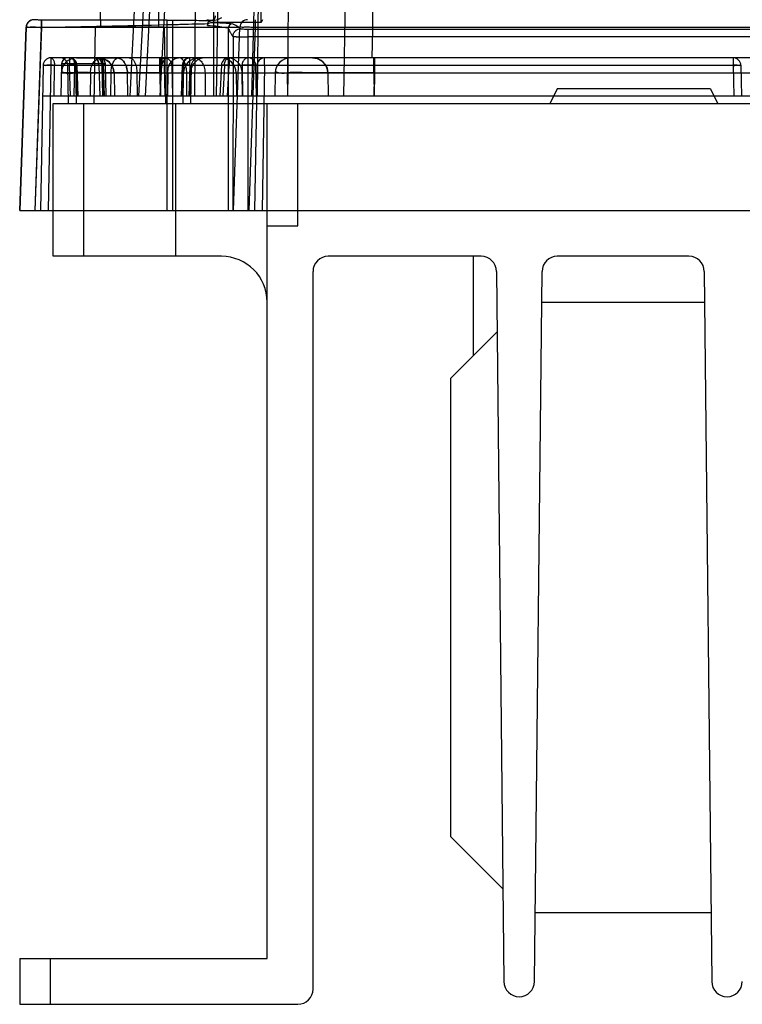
# Model space of a CAD drawing. Header units: millimetres. Extents: x 30 to 245, y 94 to 287.
# Tile 1 of 16: x 30 to 77, y 94 to 159. Entities that reach past the tile are written whole.
import ezdxf

# ---------------------------------------------------------------- set-up
doc = ezdxf.new("R2010")
doc.units = ezdxf.units.MM
doc.header["$LTSCALE"] = 24.94576
doc.layers.get('0').update_dxf_attribs({"linetype": 'CONTINUOUS'})

msp = doc.modelspace()

# ---------------------------------------------------------------- linework, layer by layer
at = {"color": 7, "linetype": 'Continuous'}
for p, q in [((42.368, 153.743), (42.368, 256.243)), ((45.479, 158.565), (45.479, 254.243)), ((42.084, 253.269), (36.868, 153.743)), ((42.67, 253.256), (37.455, 153.743)), ((44.368, 253.256), (42.525, 153.743)), ((52.474, 245.743), (50.868, 153.743)), ((45.243, 153.743), (45.907, 243.743)), ((47.213, 153.743), (47.854, 243.743)), ((44.868, 153.743), (47.107, 239.243)), ((41.413, 221.35), (37.87, 153.743)), ((41.413, 221.35), (41.118, 153.743)), ((38.869, 153.743), (42.368, 220.509)), ((30.588, 158.743), (30.594, 158.736)), ((31.087, 158.743), (31.087, 158.26)), ((34.968, 158.243), (34.951, 159.243)), ((38.768, 158.243), (38.786, 159.243)), ((39.668, 158.743), (39.668, 146.243)), ((42.362, 158.681), (42.24, 158.681)), ((45.087, 158.743), (45.087, 158.26)), ((45.568, 158.743), (45.479, 158.565)), ((29.668, 146.243), (30.088, 158.26)), ((30.096, 158.256), (29.684, 146.243)), ((30.088, 158.26), (30.096, 158.256)), ((31.087, 158.26), (30.668, 146.243)), ((30.684, 146.243), (31.096, 158.241)), ((31.087, 158.26), (44.088, 158.26)), ((34.618, 158.243), (34.531, 153.243)), ((39.118, 158.243), (34.618, 158.243)), ((39.118, 158.243), (39.206, 153.243)), ((39.317, 146.243), (39.317, 158.417)), ((41.962, 158.486), (41.962, 158.369)), ((45.479, 158.565), (42.257, 158.565)), ((43.314, 158.165), (43.314, 146.243)), ((43.668, 146.243), (44.088, 158.26)), ((44.633, 157.62), (44.633, 158.128)), ((44.633, 158.128), (105.919, 158.128)), ((45.087, 158.26), (44.668, 146.243)), ((45.087, 158.26), (229.249, 158.26)), ((43.634, 157.645), (43.627, 146.243)), ((44.626, 146.243), (44.633, 157.62)), ((105.919, 157.62), (44.633, 157.62)), ((31.703, 156.243), (31.703, 155.751)), ((242.633, 156.243), (31.703, 156.243)), ((33.395, 156.243), (36.144, 156.243)), ((35.074, 156.191), (34.877, 156.243)), ((36.165, 156.243), (35.609, 156.243)), ((38.841, 155.26), (38.841, 156.243)), ((38.894, 156.243), (38.894, 155.26)), ((39.133, 156.243), (39.133, 155.751)), ((40.807, 155.751), (40.807, 156.243)), ((44.211, 156.243), (43.248, 156.243)), ((46.083, 156.243), (45.064, 156.243)), ((45.703, 155.751), (45.703, 156.243)), ((47.19, 156.243), (47.19, 155.26)), ((47.243, 155.26), (47.243, 156.243)), ((52.841, 155.26), (52.841, 156.243)), ((52.868, 153.743), (52.912, 156.243)), ((52.894, 156.243), (52.894, 155.26)), ((76.377, 156.243), (76.377, 155.751)), ((31.203, 155.751), (31.037, 146.243)), ((31.703, 155.751), (31.537, 146.243)), ((76.377, 155.751), (31.703, 155.751)), ((31.918, 153.743), (31.953, 155.751)), ((32.405, 155.85), (32.368, 153.743)), ((32.868, 153.243), (32.825, 155.751)), ((32.99, 153.743), (32.929, 155.751)), ((33.259, 155.85), (33.222, 153.743)), ((35.131, 155.85), (33.259, 155.85)), ((33.377, 153.243), (33.332, 155.85)), ((33.42, 153.743), (33.363, 155.751)), ((33.49, 153.743), (33.429, 155.758)), ((34.84, 155.751), (35.089, 155.76)), ((34.84, 155.751), (34.905, 153.743)), ((34.84, 155.751), (34.91, 153.743)), ((35.036, 155.85), (35.091, 153.743)), ((35.16, 153.743), (35.089, 155.76)), ((35.131, 155.85), (35.19, 153.743)), ((35.337, 153.743), (35.277, 155.854)), ((35.645, 155.839), (35.789, 155.565)), ((38.913, 153.743), (38.884, 155.751)), ((39.133, 155.751), (39.168, 153.743)), ((39.633, 155.751), (39.668, 153.743)), ((40.307, 155.758), (40.246, 153.743)), ((40.374, 155.751), (40.316, 153.743)), ((40.807, 155.751), (40.746, 153.743)), ((40.868, 153.243), (40.912, 155.751)), ((42.872, 155.768), (42.768, 153.743)), ((43.065, 155.751), (42.968, 153.743)), ((43.268, 153.743), (43.372, 155.751)), ((44.222, 155.751), (44.252, 153.743)), ((45.203, 155.751), (45.037, 146.243)), ((45.168, 153.743), (45.133, 155.751)), ((45.703, 155.751), (45.537, 146.243)), ((76.377, 155.751), (76.412, 153.743)), ((76.877, 155.751), (76.912, 153.743)), ((34.298, 155.26), (34.272, 153.743)), ((34.298, 155.26), (240.038, 155.26)), ((35.644, 155.26), (35.618, 153.743)), ((35.842, 155.26), (35.868, 153.743)), ((36.747, 153.743), (36.72, 155.26)), ((37.342, 155.26), (37.368, 153.743)), ((38.841, 155.26), (38.868, 153.743)), ((38.894, 155.26), (38.867, 153.743)), ((38.886, 155.26), (38.873, 153.743)), ((39.362, 155.26), (39.342, 153.743)), ((39.362, 155.26), (39.343, 153.743)), ((40.36, 153.243), (40.395, 155.26)), ((40.618, 153.743), (40.605, 155.26)), ((40.818, 153.743), (40.842, 155.26)), ((41.799, 155.26), (41.818, 153.743)), ((43.842, 155.26), (43.868, 153.743)), ((44.257, 153.743), (44.234, 155.26)), ((46.395, 155.26), (46.368, 153.743)), ((47.212, 153.743), (47.19, 155.26)), ((47.221, 153.743), (47.243, 155.26)), ((49.842, 155.26), (49.868, 153.743)), ((52.841, 155.26), (52.868, 153.743)), ((52.894, 155.26), (52.867, 153.743)), ((64.868, 154.243), (64.368, 153.243)), ((64.868, 154.243), (74.868, 154.243)), ((74.868, 154.243), (75.368, 153.243)), ((243.168, 153.743), (31.168, 153.743)), ((31.868, 143.243), (31.868, 153.243)), ((31.868, 153.243), (242.468, 153.243)), ((33.868, 143.243), (33.868, 153.243)), ((39.868, 153.243), (39.868, 143.243)), ((45.868, 97.243), (45.868, 153.243)), ((47.868, 145.243), (47.868, 153.243)), ((29.668, 146.243), (244.668, 146.243)), ((45.868, 145.243), (47.868, 145.243)), ((42.868, 143.243), (31.868, 143.243)), ((59.879, 143.243), (49.868, 143.243)), ((59.368, 136.743), (59.368, 143.243)), ((73.479, 143.243), (64.858, 143.243)), ((48.868, 95.243), (48.868, 142.243)), ((60.879, 142.253), (61.368, 95.732)), ((63.368, 95.732), (63.858, 142.253)), ((74.479, 142.253), (74.968, 95.732)), ((63.837, 140.243), (74.5, 140.243)), ((60.92, 138.295), (57.868, 135.243)), ((57.868, 135.243), (57.868, 105.243)), ((57.868, 105.243), (61.304, 101.807)), ((74.921, 100.243), (63.416, 100.243)), ((29.668, 97.243), (29.668, 94.243)), ((29.668, 97.243), (45.868, 97.243)), ((31.668, 97.243), (31.668, 94.243)), ((29.668, 94.243), (47.868, 94.243))]:
    msp.add_line(p, q, dxfattribs=at)
for points in [[(32.805, 156.243), (32.607, 156.19), (32.461, 156.047), (32.405, 155.85)], [(32.805, 156.243), (32.607, 156.19), (32.461, 156.047)], [(34.842, 156.243), (35.148, 156.195), (35.424, 156.056), (35.645, 155.839), (35.789, 155.565), (35.842, 155.26)], [(35.277, 155.854), (35.22, 156.049), (35.074, 156.191), (34.878, 156.243)], [(48.842, 156.243), (49.148, 156.195), (49.424, 156.056), (49.645, 155.839), (49.789, 155.565), (49.842, 155.26)]]:
    msp.add_lwpolyline(points, dxfattribs=at)
for centre, radius, start, end in [((30.587, 158.243), 0.5, 89.97555, 177.99903), ((30.594, 158.238), 0.498, 90.04515, 178.00192), ((44.587, 158.243), 0.5, 89.97555, 177.99903), ((43.615, 158.164), 0.301, 90.17334, 179.81997), ((31.703, 155.743), 0.5, 89.99833, 180), ((32.325, 155.743), 0.5, 1, 90), ((33.395, 155.243), 1, 90.00681, 178.99779), ((32.805, 155.843), 0.4, 90, 179), ((32.929, 155.743), 0.5, 1.74053, 89.99998), ((32.932, 155.843), 0.4, 1, 89.99363), ((34.59, 155.743), 0.5, 2.00698, 90.0105), ((34.842, 155.243), 1, 1, 90), ((39.133, 155.743), 0.5, 1, 89.97566), ((40.807, 155.743), 0.5, 90.07544, 178.25947), ((41.395, 155.243), 1, 90.00333, 179), ((41.412, 155.743), 0.5, 90, 179), ((42.842, 155.243), 1, 1, 90), ((43.372, 155.743), 0.5, 90.00002, 177.08605), ((44.633, 155.743), 0.5, 1.00001, 90.00031), ((45.703, 155.743), 0.5, 90, 179), ((47.395, 155.243), 1, 89.99907, 179.00001), ((48.842, 155.243), 1, 1, 90.00002), ((76.377, 155.743), 0.5, 0, 90.00215), ((31.443, 140.649), 15.111, 88.06403, 89.06936), ((42.868, 140.243), 3, 0, 90), ((49.868, 142.243), 1, 90, 180), ((59.879, 142.243), 1, 0.60302, 90), ((64.858, 142.243), 1, 90, 179.39698), ((73.479, 142.243), 1, 0.60302, 90), ((62.368, 95.743), 1, 180.60302, 359.39698), ((75.968, 95.743), 1, 180.60302, 359.39698), ((47.868, 95.243), 1, 270, 360)]:
    msp.add_arc(centre, radius, start, end, dxfattribs=at)
for points, knots in [([(52.742, 156.243), (52.916, 166.187), (53.265, 186.076), (53.785, 215.909), (54.133, 235.798), (54.307, 245.743)], [0, 0, 0, 0, 0.333326, 0.66666, 1, 1, 1, 1]), ([(31.096, 158.722), (31.013, 158.722), (30.864, 158.714), (30.711, 158.744), (30.609, 158.718), (30.594, 158.736)], [0, 0, 0, 0, 0.496232, 0.857498, 1, 1, 1, 1]), ([(31.096, 158.241), (31.094, 158.318), (31.085, 158.457), (31.105, 158.609), (31.081, 158.703), (31.096, 158.722)], [0, 0, 0, 0, 0.476747, 0.851597, 1, 1, 1, 1]), ([(39.317, 158.717), (38.42, 158.718), (36.611, 158.719), (33.871, 158.721), (32.027, 158.722), (31.096, 158.722)], [0, 0, 0, 0, 0.327172, 0.66035, 1, 1, 1, 1]), ([(39.317, 158.417), (39.316, 158.435), (39.315, 158.471), (39.314, 158.525), (39.313, 158.577), (39.313, 158.617), (39.313, 158.646), (39.313, 158.664), (39.314, 158.68), (39.314, 158.693), (39.315, 158.703), (39.315, 158.709), (39.316, 158.713), (39.316, 158.715), (39.316, 158.716), (39.316, 158.717), (39.317, 158.717)], [0, 0, 0, 0, 0.179023, 0.361752, 0.538045, 0.696367, 0.765223, 0.826015, 0.87814, 0.921, 0.954182, 0.978017, 0.986598, 0.99305, 0.997466, 1, 1, 1, 1]), ([(39.317, 158.717), (39.676, 158.717), (40.367, 158.714), (41.341, 158.702), (41.956, 158.689), (42.24, 158.681)], [0, 0, 0, 0, 0.368898, 0.708917, 1, 1, 1, 1]), ([(41.921, 158.743), (41.945, 158.737), (42, 158.724), (42.088, 158.71), (42.15, 158.698), (42.182, 158.692)], [0, 0, 0, 0, 0.283033, 0.634694, 1, 1, 1, 1]), ([(41.962, 158.486), (41.962, 158.523), (42, 158.601), (42.109, 158.666), (42.195, 158.681), (42.24, 158.681)], [0, 0, 0, 0, 0.305635, 0.6335, 1, 1, 1, 1]), ([(42.182, 158.692), (42.219, 158.692), (42.277, 158.703), (42.347, 158.74), (42.395, 158.778), (42.434, 158.826), (42.471, 158.895), (42.482, 158.953), (42.483, 158.99)], [0, 0, 0, 0, 0.238683, 0.367848, 0.499828, 0.631836, 0.761079, 1, 1, 1, 1]), ([(42.362, 158.681), (42.334, 158.682), (42.285, 158.684), (42.225, 158.687), (42.193, 158.69), (42.182, 158.692)], [0, 0, 0, 0, 0.469664, 0.806618, 1, 1, 1, 1]), ([(42.882, 158.875), (42.824, 158.844), (42.714, 158.779), (42.543, 158.702), (42.422, 158.681), (42.362, 158.681)], [0, 0, 0, 0, 0.352739, 0.682607, 1, 1, 1, 1]), ([(30.088, 158.26), (30.089, 158.286), (30.244, 158.238), (30.398, 158.284), (30.732, 158.259), (30.96, 158.262), (31.087, 158.26)], [0, 0, 0, 0, 0.076594, 0.293499, 0.617716, 1, 1, 1, 1]), ([(30.096, 158.256), (30.124, 158.248), (30.228, 158.257), (30.434, 158.244), (30.74, 158.245), (30.971, 158.242), (31.096, 158.241)], [0, 0, 0, 0, 0.085864, 0.304816, 0.625041, 1, 1, 1, 1]), ([(39.317, 158.417), (39.635, 158.427), (40.252, 158.445), (41.134, 158.466), (41.698, 158.48), (41.962, 158.486)], [0, 0, 0, 0, 0.360799, 0.699836, 1, 1, 1, 1]), ([(41.962, 158.37), (41.962, 158.408), (42.003, 158.489), (42.12, 158.549), (42.21, 158.565), (42.257, 158.565)], [0, 0, 0, 0, 0.300899, 0.630121, 1, 1, 1, 1]), ([(41.962, 158.369), (42.198, 158.353), (42.606, 158.332), (43.015, 158.247), (43.285, 158.224), (43.314, 158.165)], [0, 0, 0, 0, 0.515954, 0.855923, 1, 1, 1, 1]), ([(42.257, 158.565), (42.488, 158.557), (42.875, 158.548), (43.32, 158.503), (43.553, 158.496), (43.614, 158.465)], [0, 0, 0, 0, 0.507483, 0.847528, 1, 1, 1, 1]), ([(43.314, 158.165), (43.352, 158.094), (43.405, 157.992), (43.479, 157.861), (43.53, 157.777), (43.581, 157.705), (43.616, 157.663), (43.634, 157.645)], [0, 0, 0, 0, 0.390613, 0.567755, 0.733579, 0.875153, 1, 1, 1, 1]), ([(44.134, 158.145), (44.116, 158.163), (44.074, 158.198), (44.002, 158.249), (43.918, 158.3), (43.787, 158.374), (43.685, 158.427), (43.614, 158.465)], [0, 0, 0, 0, 0.124852, 0.266347, 0.432084, 0.609191, 1, 1, 1, 1]), ([(43.634, 157.645), (43.634, 157.708), (43.653, 157.808), (43.708, 157.91), (43.748, 157.964), (43.779, 157.998), (43.811, 158.028), (43.859, 158.064), (43.929, 158.105), (44.026, 158.137), (44.097, 158.145), (44.134, 158.145)], [0, 0, 0, 0, 0.243216, 0.377943, 0.439763, 0.499405, 0.553346, 0.60898, 0.729534, 0.860673, 1, 1, 1, 1]), ([(44.088, 158.26), (44.089, 158.286), (44.244, 158.238), (44.398, 158.284), (44.732, 158.259), (44.96, 158.262), (45.087, 158.26)], [0, 0, 0, 0, 0.076594, 0.293499, 0.617716, 1, 1, 1, 1]), ([(44.134, 158.145), (44.151, 158.128), (44.251, 158.148), (44.405, 158.122), (44.552, 158.128), (44.633, 158.128)], [0, 0, 0, 0, 0.145585, 0.511796, 1, 1, 1, 1]), ([(43.634, 157.645), (43.635, 157.645), (43.637, 157.644), (43.643, 157.643), (43.65, 157.641), (43.66, 157.64), (43.672, 157.639), (43.692, 157.637), (43.723, 157.635), (43.766, 157.633), (43.817, 157.631), (43.875, 157.629), (43.941, 157.627), (44.013, 157.626), (44.119, 157.624), (44.263, 157.622), (44.445, 157.62), (44.57, 157.62), (44.633, 157.62)], [0, 0, 0, 0, 0.003106, 0.008398, 0.01592, 0.02567, 0.037634, 0.051791, 0.0866, 0.129866, 0.181128, 0.23987, 0.305573, 0.377685, 0.45552, 0.625489, 0.809422, 1, 1, 1, 1]), ([(31.703, 156.243), (31.749, 156.243), (31.853, 156.173), (31.931, 155.99), (31.953, 155.838), (31.953, 155.751)], [0, 0, 0, 0, 0.232153, 0.560892, 1, 1, 1, 1]), ([(32.929, 156.243), (32.95, 156.243), (32.902, 156.116), (32.945, 155.996), (32.929, 155.837), (32.929, 155.751)], [0, 0, 0, 0, 0.128662, 0.478109, 1, 1, 1, 1]), ([(33.233, 156.099), (33.207, 156.13), (33.146, 156.183), (33.04, 156.232), (32.965, 156.243), (32.929, 156.243)], [0, 0, 0, 0, 0.350491, 0.689254, 1, 1, 1, 1]), ([(33.258, 155.85), (33.258, 155.874), (33.254, 155.923), (33.239, 155.996), (33.213, 156.065), (33.177, 156.128), (33.132, 156.179), (33.082, 156.216), (33.029, 156.238), (32.993, 156.243), (32.976, 156.243)], [0, 0, 0, 0, 0.13572, 0.276472, 0.417725, 0.55412, 0.681442, 0.797938, 0.903357, 1, 1, 1, 1]), ([(33.258, 155.85), (33.258, 155.874), (33.254, 155.923), (33.239, 155.996), (33.213, 156.065), (33.177, 156.128), (33.132, 156.179), (33.082, 156.216), (33.029, 156.238), (32.993, 156.243), (32.976, 156.243)], [0, 0, 0, 0, 0.135724, 0.27648, 0.417736, 0.554133, 0.681454, 0.797947, 0.903362, 1, 1, 1, 1]), ([(33.363, 155.751), (33.362, 155.794), (33.351, 155.88), (33.307, 155.999), (33.26, 156.069), (33.233, 156.099)], [0, 0, 0, 0, 0.340309, 0.675025, 1, 1, 1, 1]), ([(34.298, 155.26), (34.3, 155.386), (34.335, 155.627), (34.48, 155.947), (34.707, 156.18), (34.91, 156.243), (35.005, 156.243)], [0, 0, 0, 0, 0.284026, 0.545419, 0.783798, 1, 1, 1, 1]), ([(34.59, 156.243), (34.602, 156.243), (34.628, 156.238), (34.666, 156.22), (34.688, 156.202), (34.699, 156.192)], [0, 0, 0, 0, 0.304665, 0.632416, 1, 1, 1, 1]), ([(34.765, 156.099), (34.75, 156.128), (34.719, 156.177), (34.658, 156.23), (34.611, 156.243), (34.59, 156.243)], [0, 0, 0, 0, 0.40228, 0.733574, 1, 1, 1, 1]), ([(34.699, 156.192), (34.731, 156.163), (34.784, 156.08), (34.825, 155.928), (34.838, 155.813), (34.84, 155.751)], [0, 0, 0, 0, 0.271048, 0.606385, 1, 1, 1, 1]), ([(34.84, 155.751), (34.839, 155.794), (34.833, 155.877), (34.809, 155.995), (34.781, 156.067), (34.765, 156.099)], [0, 0, 0, 0, 0.357027, 0.695452, 1, 1, 1, 1]), ([(35.036, 155.85), (35.036, 155.874), (35.033, 155.923), (35.022, 155.995), (35.003, 156.064), (34.977, 156.127), (34.945, 156.178), (34.908, 156.215), (34.869, 156.238), (34.842, 156.243), (34.829, 156.243)], [0, 0, 0, 0, 0.149951, 0.30408, 0.455745, 0.59746, 0.723147, 0.830716, 0.921133, 1, 1, 1, 1]), ([(35.131, 155.85), (35.131, 155.874), (35.127, 155.923), (35.112, 155.996), (35.085, 156.065), (35.049, 156.128), (35.005, 156.179), (34.954, 156.216), (34.901, 156.238), (34.865, 156.243), (34.848, 156.243)], [0, 0, 0, 0, 0.135722, 0.276475, 0.41773, 0.554126, 0.681448, 0.797942, 0.90336, 1, 1, 1, 1]), ([(35.131, 155.85), (35.131, 155.874), (35.127, 155.923), (35.112, 155.996), (35.085, 156.065), (35.049, 156.128), (35.005, 156.179), (34.954, 156.216), (34.901, 156.238), (34.865, 156.243), (34.848, 156.243)], [0, 0, 0, 0, 0.135723, 0.276479, 0.417735, 0.554131, 0.681453, 0.797946, 0.903362, 1, 1, 1, 1]), ([(35.644, 155.26), (35.645, 155.385), (35.669, 155.62), (35.768, 155.932), (35.916, 156.166), (36.074, 156.243), (36.144, 156.243)], [0, 0, 0, 0, 0.31555, 0.593886, 0.822875, 1, 1, 1, 1]), ([(36.72, 155.26), (36.72, 155.32), (36.71, 155.443), (36.672, 155.625), (36.606, 155.8), (36.516, 155.956), (36.421, 156.065), (36.337, 156.134), (36.254, 156.187), (36.146, 156.231), (36.056, 156.243), (36.013, 156.243)], [0, 0, 0, 0, 0.135672, 0.276393, 0.417595, 0.553997, 0.681437, 0.74115, 0.797997, 0.903381, 1, 1, 1, 1]), ([(36.013, 156.243), (36.056, 156.243), (36.146, 156.231), (36.254, 156.187), (36.337, 156.134), (36.421, 156.065), (36.516, 155.956), (36.606, 155.8), (36.672, 155.625), (36.71, 155.443), (36.72, 155.32), (36.72, 155.26)], [0, 0, 0, 0, 0.096619, 0.202003, 0.25885, 0.318563, 0.446003, 0.582405, 0.723607, 0.864328, 1, 1, 1, 1]), ([(36.842, 156.243), (36.857, 156.243), (36.887, 156.24), (36.951, 156.222), (37.014, 156.185), (37.071, 156.133), (37.115, 156.082), (37.156, 156.023), (37.194, 155.955), (37.228, 155.88), (37.269, 155.77), (37.308, 155.623), (37.334, 155.442), (37.341, 155.32), (37.342, 155.26)], [0, 0, 0, 0, 0.037517, 0.077196, 0.165963, 0.216888, 0.272632, 0.333243, 0.39847, 0.467878, 0.540767, 0.693404, 0.848768, 1, 1, 1, 1]), ([(38.884, 155.751), (38.884, 155.794), (38.89, 155.877), (38.915, 155.995), (38.942, 156.067), (38.959, 156.099)], [0, 0, 0, 0, 0.357083, 0.695525, 1, 1, 1, 1]), ([(39.386, 156.243), (39.318, 156.243), (39.163, 156.17), (39.012, 155.94), (38.911, 155.626), (38.887, 155.387), (38.886, 155.26)], [0, 0, 0, 0, 0.171529, 0.396239, 0.680059, 1, 1, 1, 1]), ([(38.959, 156.099), (38.973, 156.128), (39.004, 156.177), (39.065, 156.23), (39.113, 156.243), (39.134, 156.243)], [0, 0, 0, 0, 0.402257, 0.733228, 1, 1, 1, 1]), ([(39.362, 155.26), (39.363, 155.387), (39.399, 155.634), (39.548, 155.955), (39.777, 156.183), (39.976, 156.243), (40.069, 156.243)], [0, 0, 0, 0, 0.288064, 0.555137, 0.790224, 1, 1, 1, 1]), ([(40.605, 155.26), (40.604, 155.387), (40.58, 155.626), (40.479, 155.94), (40.328, 156.17), (40.173, 156.243), (40.105, 156.243)], [0, 0, 0, 0, 0.319941, 0.603761, 0.828471, 1, 1, 1, 1]), ([(40.617, 156.192), (40.57, 156.166), (40.482, 156.091), (40.398, 155.934), (40.376, 155.814), (40.374, 155.751)], [0, 0, 0, 0, 0.311131, 0.641436, 1, 1, 1, 1]), ([(40.807, 156.243), (40.785, 156.243), (40.741, 156.239), (40.677, 156.221), (40.637, 156.203), (40.617, 156.192)], [0, 0, 0, 0, 0.329184, 0.661721, 1, 1, 1, 1]), ([(41.827, 156.243), (41.702, 156.243), (41.45, 156.193), (41.127, 155.981), (40.902, 155.656), (40.845, 155.392), (40.842, 155.26)], [0, 0, 0, 0, 0.244675, 0.487887, 0.740843, 1, 1, 1, 1]), ([(41.092, 156.243), (41.185, 156.243), (41.384, 156.183), (41.613, 155.955), (41.762, 155.634), (41.798, 155.387), (41.799, 155.26)], [0, 0, 0, 0, 0.209776, 0.444863, 0.711936, 1, 1, 1, 1]), ([(43.065, 155.751), (43.065, 155.794), (43.073, 155.878), (43.103, 155.996), (43.138, 156.067), (43.157, 156.099)], [0, 0, 0, 0, 0.352626, 0.689945, 1, 1, 1, 1]), ([(43.157, 156.099), (43.175, 156.128), (43.215, 156.179), (43.29, 156.231), (43.346, 156.243), (43.372, 156.243)], [0, 0, 0, 0, 0.379604, 0.713664, 1, 1, 1, 1]), ([(44.234, 155.26), (44.232, 155.384), (44.193, 155.575), (44.072, 155.804), (43.944, 155.961), (43.813, 156.067), (43.698, 156.134), (43.527, 156.213), (43.37, 156.243), (43.249, 156.243)], [0, 0, 0, 0, 0.241271, 0.3706, 0.502254, 0.633522, 0.698277, 0.761946, 1, 1, 1, 1]), ([(43.368, 156.138), (43.367, 156.096), (43.367, 156.01), (43.389, 155.881), (43.38, 155.794), (43.372, 155.751)], [0, 0, 0, 0, 0.326802, 0.665852, 1, 1, 1, 1]), ([(43.372, 156.243), (43.376, 156.243), (43.382, 156.221), (43.371, 156.191), (43.37, 156.157), (43.368, 156.138)], [0, 0, 0, 0, 0.125701, 0.454376, 1, 1, 1, 1]), ([(44.345, 156.099), (44.319, 156.068), (44.274, 155.998), (44.233, 155.879), (44.223, 155.794), (44.222, 155.751)], [0, 0, 0, 0, 0.322098, 0.657259, 1, 1, 1, 1]), ([(44.633, 156.243), (44.599, 156.243), (44.528, 156.232), (44.427, 156.182), (44.37, 156.129), (44.345, 156.099)], [0, 0, 0, 0, 0.307197, 0.645336, 1, 1, 1, 1]), ([(31.703, 155.751), (31.621, 155.753), (31.464, 155.768), (31.341, 155.73), (31.204, 155.776), (31.203, 155.751)], [0, 0, 0, 0, 0.491285, 0.854457, 1, 1, 1, 1]), ([(31.203, 155.751), (31.204, 155.774), (31.338, 155.729), (31.46, 155.769), (31.62, 155.753), (31.703, 155.751)], [0, 0, 0, 0, 0.134202, 0.500143, 1, 1, 1, 1]), ([(31.688, 155.758), (31.607, 155.759), (31.452, 155.773), (31.333, 155.737), (31.204, 155.773), (31.203, 155.751)], [0, 0, 0, 0, 0.501826, 0.866281, 1, 1, 1, 1]), ([(33.259, 155.85), (33.192, 155.853), (33.046, 155.858), (32.834, 155.858), (32.617, 155.871), (32.513, 155.841), (32.405, 155.867), (32.405, 155.85)], [0, 0, 0, 0, 0.234908, 0.50974, 0.762471, 0.937671, 1, 1, 1, 1]), ([(33.363, 155.751), (33.385, 155.753), (33.471, 155.76), (33.286, 155.761), (33.17, 155.757), (33.011, 155.754), (32.929, 155.751)], [0, 0, 0, 0, 0.117644, 0.249685, 0.568657, 1, 1, 1, 1]), ([(35.036, 155.85), (35.09, 155.851), (35.129, 155.851), (35.303, 155.855), (35.208, 155.851), (35.17, 155.851), (35.131, 155.85)], [0, 0, 0, 0, 0.42621, 0.624249, 0.689808, 1, 1, 1, 1]), ([(35.131, 155.85), (35.171, 155.851), (35.209, 155.851), (35.302, 155.855), (35.128, 155.851), (35.09, 155.851), (35.036, 155.85)], [0, 0, 0, 0, 0.31589, 0.375265, 0.579163, 1, 1, 1, 1]), ([(35.131, 155.85), (35.138, 155.615), (35.154, 155.147), (35.168, 154.445), (35.184, 153.977), (35.19, 153.743)], [0, 0, 0, 0, 0.333592, 0.666922, 1, 1, 1, 1]), ([(38.884, 155.751), (38.967, 155.754), (39.134, 155.758), (39.358, 155.761), (39.5, 155.76), (39.559, 155.758)], [0, 0, 0, 0, 0.369452, 0.739612, 1, 1, 1, 1]), ([(39.133, 155.751), (39.217, 155.753), (39.376, 155.769), (39.499, 155.729), (39.633, 155.774), (39.633, 155.751)], [0, 0, 0, 0, 0.499681, 0.865747, 1, 1, 1, 1]), ([(39.559, 155.758), (39.572, 155.758), (39.597, 155.758), (39.616, 155.753), (39.633, 155.754), (39.633, 155.751)], [0, 0, 0, 0, 0.545156, 0.880841, 1, 1, 1, 1]), ([(40.807, 155.751), (40.722, 155.754), (40.558, 155.757), (40.44, 155.761), (40.27, 155.759), (40.352, 155.753), (40.374, 155.751)], [0, 0, 0, 0, 0.452433, 0.77583, 0.882334, 1, 1, 1, 1]), ([(43.372, 155.751), (43.293, 155.755), (43.134, 155.763), (43.025, 155.766), (42.841, 155.772), (42.968, 155.755), (43.015, 155.755), (43.065, 155.751)], [0, 0, 0, 0, 0.344912, 0.606572, 0.722008, 0.781163, 1, 1, 1, 1]), ([(44.918, 155.743), (44.899, 155.766), (44.839, 155.79), (44.762, 155.76), (44.682, 155.775), (44.595, 155.769), (44.502, 155.768), (44.405, 155.764), (44.311, 155.759), (44.251, 155.754), (44.222, 155.751)], [0, 0, 0, 0, 0.128888, 0.230355, 0.341827, 0.466116, 0.600753, 0.740834, 0.878054, 1, 1, 1, 1]), ([(45.133, 155.751), (45.133, 155.754), (45.122, 155.757), (45.108, 155.76), (45.083, 155.763), (45.053, 155.765), (45.021, 155.77), (44.984, 155.757), (44.948, 155.792), (44.918, 155.759), (44.918, 155.743)], [0, 0, 0, 0, 0.032545, 0.106392, 0.213214, 0.343246, 0.486259, 0.633239, 0.797738, 1, 1, 1, 1]), ([(45.203, 155.751), (45.204, 155.774), (45.338, 155.729), (45.46, 155.769), (45.62, 155.753), (45.703, 155.751)], [0, 0, 0, 0, 0.134202, 0.500143, 1, 1, 1, 1]), ([(76.877, 155.751), (76.876, 155.774), (76.743, 155.729), (76.62, 155.769), (76.46, 155.753), (76.377, 155.751)], [0, 0, 0, 0, 0.134202, 0.500143, 1, 1, 1, 1]), ([(76.377, 155.751), (76.449, 155.753), (76.57, 155.751), (76.742, 155.764), (76.813, 155.743), (76.877, 155.761), (76.877, 155.751)], [0, 0, 0, 0, 0.429562, 0.756512, 0.944251, 1, 1, 1, 1]), ([(32.395, 155.26), (32.394, 155.334), (32.864, 155.161), (33.33, 155.325), (34.432, 155.234), (35.196, 155.261), (35.644, 155.26)], [0, 0, 0, 0, 0.0682, 0.268066, 0.585907, 1, 1, 1, 1]), ([(38.894, 155.26), (38.333, 155.262), (37.253, 155.261), (35.708, 155.276), (34.428, 155.242), (33.331, 155.327), (32.861, 155.166), (32.395, 155.334), (32.395, 155.26)], [0, 0, 0, 0, 0.258866, 0.500082, 0.707196, 0.866086, 0.965941, 1, 1, 1, 1]), ([(34.298, 155.26), (33.954, 155.261), (33.393, 155.261), (32.759, 155.262), (32.469, 155.261), (32.395, 155.26)], [0, 0, 0, 0, 0.542573, 0.883653, 1, 1, 1, 1]), ([(32.395, 155.26), (32.469, 155.261), (32.759, 155.262), (33.393, 155.261), (33.954, 155.261), (34.298, 155.26)], [0, 0, 0, 0, 0.116347, 0.457427, 1, 1, 1, 1]), ([(38.841, 155.26), (38.646, 155.261), (38.356, 155.263), (37.974, 155.264), (37.697, 155.266), (37.432, 155.266), (37.18, 155.267), (36.944, 155.267), (36.727, 155.267), (36.53, 155.267), (36.379, 155.267), (36.271, 155.267), (36.198, 155.266), (36.132, 155.266), (36.072, 155.266), (36.019, 155.265), (35.973, 155.265), (35.939, 155.264), (35.915, 155.264), (35.9, 155.263), (35.887, 155.263), (35.875, 155.263), (35.865, 155.262), (35.857, 155.262), (35.851, 155.261), (35.846, 155.261), (35.844, 155.261), (35.843, 155.261), (35.842, 155.26), (35.842, 155.26), (35.842, 155.26)], [0, 0, 0, 0, 0.195046, 0.290243, 0.382646, 0.471345, 0.555522, 0.634379, 0.707122, 0.772998, 0.831435, 0.857699, 0.881905, 0.903987, 0.923878, 0.941521, 0.956886, 0.969948, 0.97561, 0.980687, 0.985178, 0.98908, 0.992389, 0.995104, 0.997222, 0.99874, 0.999275, 0.999659, 0.999897, 1, 1, 1, 1]), ([(35.842, 155.26), (35.842, 155.26), (35.842, 155.26), (35.843, 155.26), (35.844, 155.261), (35.846, 155.261), (35.849, 155.261), (35.852, 155.261), (35.857, 155.261), (35.862, 155.261), (35.87, 155.261), (35.883, 155.262), (35.901, 155.262), (35.921, 155.262), (35.945, 155.262), (35.972, 155.262), (36.014, 155.263), (36.074, 155.263), (36.155, 155.263), (36.247, 155.263), (36.351, 155.263), (36.465, 155.263), (36.589, 155.262), (36.723, 155.262), (36.866, 155.262), (37.073, 155.261), (37.233, 155.261), (37.342, 155.26)], [0, 0, 0, 0, 0.000083, 0.000287, 0.001091, 0.00243, 0.004303, 0.006711, 0.009651, 0.013124, 0.017128, 0.026724, 0.03843, 0.052237, 0.068136, 0.086115, 0.106147, 0.152266, 0.206272, 0.267942, 0.337037, 0.413242, 0.496223, 0.585645, 0.68116, 0.782347, 1, 1, 1, 1]), ([(35.842, 155.26), (35.842, 155.26), (35.842, 155.26), (35.843, 155.26), (35.844, 155.26), (35.846, 155.261), (35.848, 155.261), (35.851, 155.261), (35.857, 155.261), (35.865, 155.261), (35.875, 155.261), (35.887, 155.261), (35.9, 155.261), (35.915, 155.261), (35.939, 155.261), (35.973, 155.262), (36.019, 155.262), (36.072, 155.262), (36.132, 155.262), (36.198, 155.262), (36.271, 155.261), (36.38, 155.261), (36.53, 155.261), (36.655, 155.26), (36.72, 155.26)], [0, 0, 0, 0, 0.000277, 0.001061, 0.002361, 0.004177, 0.006508, 0.009354, 0.016583, 0.025855, 0.037161, 0.05049, 0.065833, 0.08318, 0.102521, 0.147147, 0.19963, 0.259892, 0.32783, 0.403242, 0.485901, 0.575582, 0.775104, 1, 1, 1, 1]), ([(36.72, 155.26), (36.655, 155.26), (36.53, 155.261), (36.38, 155.261), (36.271, 155.261), (36.198, 155.262), (36.132, 155.262), (36.072, 155.262), (36.019, 155.262), (35.973, 155.262), (35.939, 155.261), (35.915, 155.261), (35.9, 155.261), (35.887, 155.261), (35.875, 155.261), (35.865, 155.261), (35.857, 155.261), (35.851, 155.261), (35.848, 155.261), (35.846, 155.261), (35.844, 155.26), (35.843, 155.26), (35.842, 155.26), (35.842, 155.26), (35.842, 155.26)], [0, 0, 0, 0, 0.224901, 0.424427, 0.514109, 0.596768, 0.67218, 0.740117, 0.800379, 0.852861, 0.897486, 0.916826, 0.934173, 0.949515, 0.962844, 0.974148, 0.98342, 0.990648, 0.993493, 0.995824, 0.99764, 0.998939, 0.999723, 1, 1, 1, 1]), ([(40.842, 155.26), (41.029, 155.263), (41.553, 155.264), (42.539, 155.266), (43.889, 155.265), (45.499, 155.264), (46.646, 155.262), (47.243, 155.26)], [0, 0, 0, 0, 0.087359, 0.245497, 0.46208, 0.720261, 1, 1, 1, 1]), ([(44.234, 155.26), (44.253, 155.261), (44.297, 155.262), (44.415, 155.263), (44.614, 155.264), (44.91, 155.265), (45.277, 155.266), (45.701, 155.265), (46.346, 155.264), (46.847, 155.262), (47.19, 155.26)], [0, 0, 0, 0, 0.018846, 0.045209, 0.119558, 0.220911, 0.346039, 0.491228, 0.651922, 1, 1, 1, 1]), ([(52.894, 155.26), (52.333, 155.262), (51.253, 155.261), (49.708, 155.276), (48.428, 155.242), (47.331, 155.327), (46.861, 155.166), (46.395, 155.334), (46.395, 155.26)], [0, 0, 0, 0, 0.258866, 0.500082, 0.707196, 0.866086, 0.965941, 1, 1, 1, 1]), ([(52.841, 155.26), (52.646, 155.261), (52.356, 155.263), (51.974, 155.264), (51.697, 155.266), (51.432, 155.266), (51.18, 155.267), (50.944, 155.267), (50.727, 155.267), (50.53, 155.267), (50.379, 155.267), (50.271, 155.267), (50.198, 155.266), (50.132, 155.266), (50.072, 155.266), (50.019, 155.265), (49.973, 155.265), (49.939, 155.264), (49.915, 155.264), (49.9, 155.263), (49.887, 155.263), (49.875, 155.263), (49.865, 155.262), (49.857, 155.262), (49.851, 155.261), (49.846, 155.261), (49.844, 155.261), (49.843, 155.261), (49.842, 155.26), (49.842, 155.26), (49.842, 155.26)], [0, 0, 0, 0, 0.195046, 0.290243, 0.382646, 0.471345, 0.555522, 0.634379, 0.707122, 0.772998, 0.831435, 0.857699, 0.881905, 0.903987, 0.923878, 0.941521, 0.956886, 0.969948, 0.97561, 0.980687, 0.985178, 0.98908, 0.992389, 0.995104, 0.997222, 0.99874, 0.999275, 0.999659, 0.999897, 1, 1, 1, 1])]:
    msp.add_open_spline(points, degree=3, knots=knots, dxfattribs=at)
msp.add_open_spline([(31.096, 158.241), (33.836, 158.299), (36.577, 158.339), (39.317, 158.418)], degree=3, dxfattribs=at)

doc.saveas('drawing.dxf')
